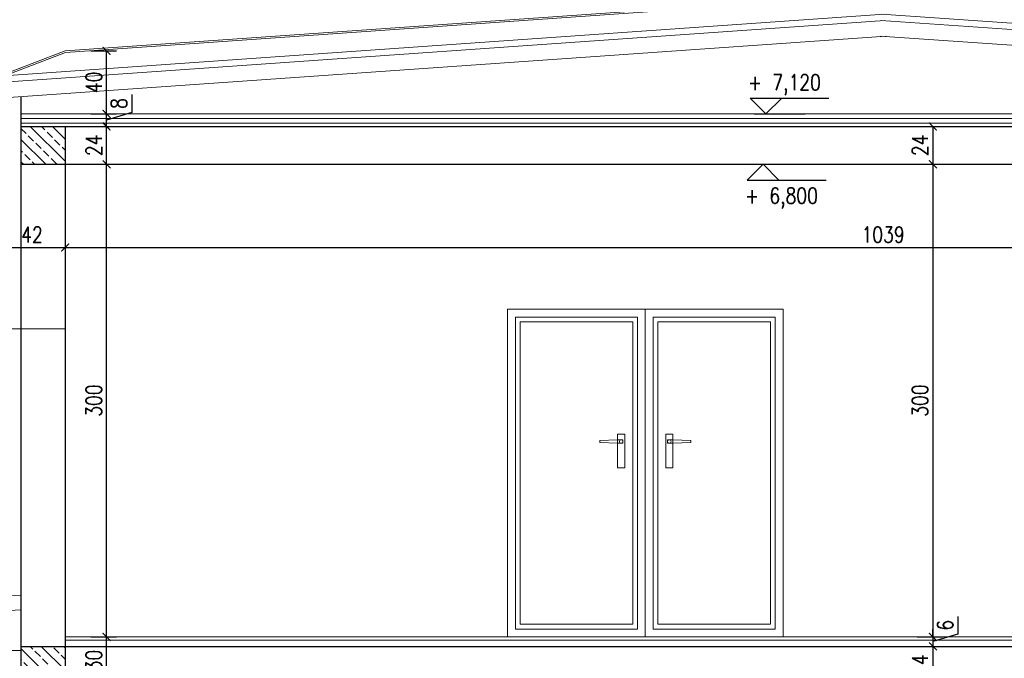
# Model space of a CAD drawing. Header units: millimetres. Extents: x 64838 to 107664, y -36848 to 0.
# Tile 4 of 109: x 65875 to 66501, y -34618 to -34213. Entities that reach past the tile are written whole.
import ezdxf
from ezdxf.enums import TextEntityAlignment as Align

# ---------------------------------------------------------------- set-up
doc = ezdxf.new("R2010")
doc.units = ezdxf.units.MM
doc.layers.get('Defpoints').update_dxf_attribs({"color": 30})
doc.layers.add('e-cad_cienkie', color=1, linetype='Continuous')
doc.layers.add('e-cad_opisy', color=7, linetype='Continuous')
for name, color, linetype, lineweight in [('izol term', 30, 'BATTING', 0), ('J 0.15', 40, 'Continuous', 15), ('J wymiary', 1, 'Continuous', 9), ('kreskowanie', 250, 'Continuous', 9), ('OPIS', 7, 'Continuous', 5), ('sciany', 252, 'Continuous', 30), ('stolarka_okna', 144, 'Continuous', 0)]:
    doc.layers.add(name, color=color, linetype=linetype, lineweight=lineweight)
doc.styles.add('e-cad_1', font='simplex.shx', dxfattribs={"width": 0.8})
doc.linetypes.add('BATTING', pattern='A,0.00254,-2.54,[134,ltypeshp.shx,S=2.54,R=0,X=-2.54,Y=0],-5.08,[134,ltypeshp.shx,S=2.54,R=180,X=2.54,Y=0],-2.54', length=10.16254)
doc.dimstyles.new('e-cad_1_50_[cm]', dxfattribs={"dimscale": 5, "dimtxt": 2, "dimasz": 1, "dimexe": 1.25, "dimexo": 0.625, "dimtad": 1, "dimdec": 0, "dimrnd": 0.1, "dimzin": 1, "dimtxsty": 'e-cad_1', "dimblk": 'ARCHTICK', "dimcen": 2.5, "dimclrd": 7, "dimclre": 7, "dimclrt": 7, "dimadec": 0, "dimazin": 0, "dimtfac": 1, "dimtmove": 1, "dimatfit": 3, "dimldrblk": 'OBLIQUE', "dimfxl": 2, "dimfxlon": 1, "dimarcsym": 0})

# ---------------------------------------------------------------- blocks, each defined once
blk = doc.blocks.new('e-cad_kota_3')
blk.add_line((-2, 2), (8, 2))
blk.add_lwpolyline([(-2, 2), (0, 0), (2, 2)])
at = {"style": 'e-cad_1', "width": 0.8}
blk.add_attdef('ZNAK', text='', height=2, dxfattribs=at).set_placement((-0.5, 3), align=Align.RIGHT)
blk.add_attdef('RZEDNA', (0.8, 3), '', height=2, dxfattribs=at)
blk = doc.blocks.new('e-cad_kota_3_1')
blk.add_line((-2, -2), (8, -2))
blk.add_lwpolyline([(-2, -2), (0, 0), (2, -2)])
at = {"style": 'e-cad_1', "width": 0.8}
blk.add_attdef('ZNAK', text='', height=2, dxfattribs=at).set_placement((-0.5, -5), align=Align.RIGHT)
blk.add_attdef('RZEDNA', (0.8, -5), '', height=2, dxfattribs=at)
blk = doc.blocks.new('_ArchTick')
at = {"color": 0, "linetype": 'ByBlock', "const_width": 0.15}
blk.add_lwpolyline([(-0.5, -0.5), (0.5, 0.5)], dxfattribs=at)
blk = doc.blocks.new('*D628')
at = {"layer": 'Defpoints', "color": 0, "ltscale": 4}
for p in [(65910.22, -34604.39), (65930.48, -34604.39), (65908.62, -34634.39)]:
    blk.add_point(p, dxfattribs=at)
at = {"layer": 'J wymiary', "color": 7, "lineweight": -2, "ltscale": 2}
for p, q in [((65920.48, -34604.39), (65936.73, -34604.39)), ((65930.48, -34634.39), (65930.48, -34604.39)), ((65920.48, -34634.39), (65936.73, -34634.39))]:
    blk.add_line(p, q, dxfattribs=at)
at = {"layer": 'J wymiary', "color": 7, "lineweight": -2, "ltscale": 4, "xscale": 5, "yscale": 5, "zscale": 5}
for p, rotation in [((65930.48, -34604.39), 90), ((65930.48, -34634.39), 270)]:
    blk.add_blockref('_ArchTick', p, dxfattribs=dict(at, rotation=rotation))
at = {"layer": 'J wymiary', "color": 7, "ltscale": 4, "insert": (65922.35, -34619.39), "char_height": 10, "attachment_point": 5, "rotation": 90, "style": 'e-cad_1'}
blk.add_mtext('30', dxfattribs=at)
blk = doc.blocks.new('_Oblique')
at = {"layer": 'kreskowanie', "color": 0, "lineweight": -2}
blk.add_line((-0.5, -0.5), (0.5, 0.5), dxfattribs=at)
blk = doc.blocks.new('*D629')
at = {"layer": 'Defpoints', "color": 0, "ltscale": 4}
for p in [(65911.64, -34304.39), (65930.48, -34304.39), (65910.22, -34604.39)]:
    blk.add_point(p, dxfattribs=at)
at = {"layer": 'J wymiary', "color": 7, "lineweight": -2, "ltscale": 2}
for p, q in [((65920.48, -34304.39), (65936.73, -34304.39)), ((65930.48, -34604.39), (65930.48, -34304.39)), ((65920.48, -34604.39), (65936.73, -34604.39))]:
    blk.add_line(p, q, dxfattribs=at)
at = {"layer": 'J wymiary', "color": 7, "lineweight": -2, "ltscale": 4, "xscale": 5, "yscale": 5, "zscale": 5}
for p, rotation in [((65930.48, -34304.39), 90), ((65930.48, -34604.39), 270)]:
    blk.add_blockref('_ArchTick', p, dxfattribs=dict(at, rotation=rotation))
at = {"layer": 'J wymiary', "color": 7, "ltscale": 4, "insert": (65922.35, -34454.39), "char_height": 10, "attachment_point": 5, "rotation": 90, "style": 'e-cad_1'}
blk.add_mtext('300', dxfattribs=at)
blk = doc.blocks.new('*D630')
at = {"layer": 'Defpoints', "color": 0, "ltscale": 4}
for p in [(65912.29, -34280.39), (65930.48, -34280.39), (65911.64, -34304.39)]:
    blk.add_point(p, dxfattribs=at)
at = {"layer": 'J wymiary', "color": 7, "lineweight": -2, "ltscale": 2}
for p, q in [((65920.48, -34280.39), (65936.73, -34280.39)), ((65930.48, -34304.39), (65930.48, -34280.39)), ((65920.48, -34304.39), (65936.73, -34304.39))]:
    blk.add_line(p, q, dxfattribs=at)
at = {"layer": 'J wymiary', "color": 7, "lineweight": -2, "ltscale": 4, "xscale": 5, "yscale": 5, "zscale": 5}
for p, rotation in [((65930.48, -34280.39), 90), ((65930.48, -34304.39), 270)]:
    blk.add_blockref('_ArchTick', p, dxfattribs=dict(at, rotation=rotation))
at = {"layer": 'J wymiary', "color": 7, "ltscale": 4, "insert": (65922.35, -34292.39), "char_height": 10, "attachment_point": 5, "rotation": 90, "style": 'e-cad_1'}
blk.add_mtext('24', dxfattribs=at)
blk = doc.blocks.new('*D631')
at = {"layer": 'Defpoints', "color": 0, "ltscale": 4}
for p in [(65912.04, -34272.39), (65930.48, -34272.39), (65912.29, -34280.39)]:
    blk.add_point(p, dxfattribs=at)
at = {"layer": 'J wymiary', "color": 7, "lineweight": -2, "ltscale": 2}
for p, q in [((65946.41, -34260.02), (65946.41, -34271.61)), ((65920.48, -34272.39), (65936.73, -34272.39)), ((65946.41, -34271.61), (65930.48, -34276.39)), ((65930.48, -34280.39), (65930.48, -34272.39)), ((65920.48, -34280.39), (65936.73, -34280.39))]:
    blk.add_line(p, q, dxfattribs=at)
at = {"layer": 'J wymiary', "color": 7, "lineweight": -2, "ltscale": 4, "xscale": 5, "yscale": 5, "zscale": 5}
for p, rotation in [((65930.48, -34272.39), 90), ((65930.48, -34280.39), 270)]:
    blk.add_blockref('_ArchTick', p, dxfattribs=dict(at, rotation=rotation))
at = {"layer": 'J wymiary', "color": 7, "ltscale": 4, "insert": (65938.29, -34265.82), "char_height": 10, "attachment_point": 5, "rotation": 90, "style": 'e-cad_1'}
blk.add_mtext('8', dxfattribs=at)
blk = doc.blocks.new('*D632')
at = {"layer": 'Defpoints', "color": 0, "ltscale": 4}
for p in [(65904.29, -34232.38), (65930.48, -34232.38), (65912.04, -34272.39)]:
    blk.add_point(p, dxfattribs=at)
at = {"layer": 'J wymiary', "color": 7, "lineweight": -2, "ltscale": 2}
for p, q in [((65920.48, -34232.38), (65936.73, -34232.38)), ((65930.48, -34272.39), (65930.48, -34232.38)), ((65920.48, -34272.39), (65936.73, -34272.39))]:
    blk.add_line(p, q, dxfattribs=at)
at = {"layer": 'J wymiary', "color": 7, "lineweight": -2, "ltscale": 4, "xscale": 5, "yscale": 5, "zscale": 5}
for p, rotation in [((65930.48, -34232.38), 90), ((65930.48, -34272.39), 270)]:
    blk.add_blockref('_ArchTick', p, dxfattribs=dict(at, rotation=rotation))
at = {"layer": 'J wymiary', "color": 7, "ltscale": 4, "insert": (65922.35, -34252.38), "char_height": 10, "attachment_point": 5, "rotation": 90, "style": 'e-cad_1'}
blk.add_mtext('40', dxfattribs=at)
blk = doc.blocks.new('*D644')
at = {"layer": 'Defpoints', "color": 0, "ltscale": 4}
for p in [(66943.1, -34232.45), (66423.6, -34280.39), (66974.75, -34280.39)]:
    blk.add_point(p, dxfattribs=at)
at = {"layer": 'J wymiary', "color": 7, "lineweight": -2, "ltscale": 2}
for p, q in [((66964.75, -34232.45), (66981, -34232.45)), ((66974.75, -34232.45), (66974.75, -34280.39)), ((66964.75, -34280.39), (66981, -34280.39))]:
    blk.add_line(p, q, dxfattribs=at)
at = {"layer": 'J wymiary', "color": 7, "lineweight": -2, "ltscale": 4, "xscale": 5, "yscale": 5, "zscale": 5}
for p, rotation in [((66974.75, -34232.45), 90), ((66974.75, -34280.39), 270)]:
    blk.add_blockref('_ArchTick', p, dxfattribs=dict(at, rotation=rotation))
at = {"layer": 'J wymiary', "color": 7, "ltscale": 4, "insert": (66966.63, -34256.42), "char_height": 10, "attachment_point": 5, "rotation": 90, "style": 'e-cad_1'}
blk.add_mtext('48', dxfattribs=at)
blk = doc.blocks.new('*D645')
at = {"layer": 'Defpoints', "color": 0, "ltscale": 4}
for p in [(66423.6, -34280.39), (66409.6, -34304.39), (66455.25, -34304.39)]:
    blk.add_point(p, dxfattribs=at)
at = {"layer": 'J wymiary', "color": 7, "lineweight": -2, "ltscale": 2}
for p, q in [((66445.25, -34280.39), (66461.5, -34280.39)), ((66455.25, -34280.39), (66455.25, -34304.39)), ((66445.25, -34304.39), (66461.5, -34304.39))]:
    blk.add_line(p, q, dxfattribs=at)
at = {"layer": 'J wymiary', "color": 7, "lineweight": -2, "ltscale": 4, "xscale": 5, "yscale": 5, "zscale": 5}
for p, rotation in [((66455.25, -34280.39), 90), ((66455.25, -34304.39), 270)]:
    blk.add_blockref('_ArchTick', p, dxfattribs=dict(at, rotation=rotation))
at = {"layer": 'J wymiary', "color": 7, "ltscale": 4, "insert": (66447.13, -34292.39), "char_height": 10, "attachment_point": 5, "rotation": 90, "style": 'e-cad_1'}
blk.add_mtext('24', dxfattribs=at)
blk = doc.blocks.new('*D646')
at = {"layer": 'Defpoints', "color": 0, "ltscale": 4}
for p in [(66409.6, -34304.39), (66397.38, -34604.39), (66455.25, -34604.39)]:
    blk.add_point(p, dxfattribs=at)
at = {"layer": 'J wymiary', "color": 7, "lineweight": -2, "ltscale": 2}
for p, q in [((66445.25, -34304.39), (66461.5, -34304.39)), ((66455.25, -34304.39), (66455.25, -34604.39)), ((66445.25, -34604.39), (66461.5, -34604.39))]:
    blk.add_line(p, q, dxfattribs=at)
at = {"layer": 'J wymiary', "color": 7, "lineweight": -2, "ltscale": 4, "xscale": 5, "yscale": 5, "zscale": 5}
for p, rotation in [((66455.25, -34304.39), 90), ((66455.25, -34604.39), 270)]:
    blk.add_blockref('_ArchTick', p, dxfattribs=dict(at, rotation=rotation))
at = {"layer": 'J wymiary', "color": 7, "ltscale": 4, "insert": (66447.13, -34454.39), "char_height": 10, "attachment_point": 5, "rotation": 90, "style": 'e-cad_1'}
blk.add_mtext('300', dxfattribs=at)
blk = doc.blocks.new('*D647')
at = {"layer": 'Defpoints', "color": 0, "ltscale": 4}
for p in [(66397.38, -34610.39), (66399.37, -34634.39), (66455.25, -34634.39)]:
    blk.add_point(p, dxfattribs=at)
at = {"layer": 'J wymiary', "color": 7, "lineweight": -2, "ltscale": 2}
for p, q in [((66445.25, -34610.39), (66461.5, -34610.39)), ((66455.25, -34610.39), (66455.25, -34634.39)), ((66445.25, -34634.39), (66461.5, -34634.39))]:
    blk.add_line(p, q, dxfattribs=at)
at = {"layer": 'J wymiary', "color": 7, "lineweight": -2, "ltscale": 4, "xscale": 5, "yscale": 5, "zscale": 5}
for p, rotation in [((66455.25, -34610.39), 90), ((66455.25, -34634.39), 270)]:
    blk.add_blockref('_ArchTick', p, dxfattribs=dict(at, rotation=rotation))
at = {"layer": 'J wymiary', "color": 7, "ltscale": 4, "insert": (66447.13, -34622.39), "char_height": 10, "attachment_point": 5, "rotation": 90, "style": 'e-cad_1'}
blk.add_mtext('24', dxfattribs=at)
blk = doc.blocks.new('*D648')
at = {"layer": 'Defpoints', "color": 0, "ltscale": 4}
for p in [(66397.38, -34604.39), (66397.38, -34610.39), (66455.25, -34610.39)]:
    blk.add_point(p, dxfattribs=at)
at = {"layer": 'J wymiary', "color": 7, "lineweight": -2, "ltscale": 2}
for p, q in [((66471.19, -34591.4), (66471.19, -34602.61)), ((66455.25, -34604.39), (66455.25, -34599.39)), ((66445.25, -34604.39), (66461.5, -34604.39)), ((66471.19, -34602.61), (66455.25, -34607.39)), ((66455.25, -34604.39), (66455.25, -34610.39)), ((66445.25, -34610.39), (66461.5, -34610.39)), ((66455.25, -34610.39), (66455.25, -34615.39))]:
    blk.add_line(p, q, dxfattribs=at)
at = {"layer": 'J wymiary', "color": 7, "lineweight": -2, "ltscale": 4, "xscale": 5, "yscale": 5, "zscale": 5}
for p, rotation in [((66455.25, -34604.39), 270), ((66455.25, -34610.39), 90)]:
    blk.add_blockref('_ArchTick', p, dxfattribs=dict(at, rotation=rotation))
at = {"layer": 'J wymiary', "color": 7, "ltscale": 4, "insert": (66463.07, -34597.01), "char_height": 10, "attachment_point": 5, "rotation": 90, "style": 'e-cad_1'}
blk.add_mtext('6', dxfattribs=at)
blk = doc.blocks.new('*D675')
at = {"layer": 'Defpoints', "color": 0, "ltscale": 4}
for p in [(65862.1, -34316.37), (65904.1, -34316.37), (65904.1, -34357.23)]:
    blk.add_point(p, dxfattribs=at)
at = {"layer": 'J wymiary', "color": 7, "lineweight": -2, "ltscale": 2}
for p, q in [((65862.1, -34347.23), (65862.1, -34363.48)), ((65904.1, -34347.23), (65904.1, -34363.48)), ((65862.1, -34357.23), (65904.1, -34357.23))]:
    blk.add_line(p, q, dxfattribs=at)
at = {"layer": 'J wymiary', "color": 7, "lineweight": -2, "ltscale": 4, "xscale": 5, "yscale": 5, "zscale": 5, "rotation": 180}
blk.add_blockref('_ArchTick', (65862.1, -34357.23), dxfattribs=at)
at = {"layer": 'J wymiary', "color": 7, "lineweight": -2, "ltscale": 4, "xscale": 5, "yscale": 5, "zscale": 5}
blk.add_blockref('_ArchTick', (65904.1, -34357.23), dxfattribs=at)
at = {"layer": 'J wymiary', "color": 7, "ltscale": 4, "insert": (65883.1, -34349.1), "char_height": 10, "attachment_point": 5, "style": 'e-cad_1'}
blk.add_mtext('42', dxfattribs=at)
blk = doc.blocks.new('*D676')
at = {"layer": 'Defpoints', "color": 0, "ltscale": 4}
for p in [(66943.1, -34311.58), (65904.1, -34316.37), (66943.1, -34357.23)]:
    blk.add_point(p, dxfattribs=at)
at = {"layer": 'J wymiary', "color": 7, "lineweight": -2, "ltscale": 2}
for p, q in [((65904.1, -34347.23), (65904.1, -34363.48)), ((66943.1, -34347.23), (66943.1, -34363.48)), ((65904.1, -34357.23), (66943.1, -34357.23))]:
    blk.add_line(p, q, dxfattribs=at)
at = {"layer": 'J wymiary', "color": 7, "lineweight": -2, "ltscale": 4, "xscale": 5, "yscale": 5, "zscale": 5, "rotation": 180}
blk.add_blockref('_ArchTick', (65904.1, -34357.23), dxfattribs=at)
at = {"layer": 'J wymiary', "color": 7, "lineweight": -2, "ltscale": 4, "xscale": 5, "yscale": 5, "zscale": 5}
blk.add_blockref('_ArchTick', (66943.1, -34357.23), dxfattribs=at)
at = {"layer": 'J wymiary', "color": 7, "ltscale": 4, "insert": (66423.6, -34349.1), "char_height": 10, "attachment_point": 5, "style": 'e-cad_1'}
blk.add_mtext('1039', dxfattribs=at)

msp = doc.modelspace()

# ---------------------------------------------------------------- hatches: boundary and pattern name
at = {"layer": 'OPIS'}
h = msp.add_hatch(dxfattribs=at)
h.set_pattern_fill('JIS_STN_2.5', color=256, scale=4, angle=90, style=0)
h.set_pattern_definition([(135, (-8196.609, 723.456), (-7.0710678, -7.0710678), []), (135, (-8196.609, 730.516), (-7.0710678, -7.0710678), [4.8, -2])])
h.paths.add_polyline_path([(65876.1, -34304.39), (65904.1, -34304.39), (65904.1, -34280.39), (65876.1, -34280.39)])
h = msp.add_hatch(dxfattribs=at)
h.set_pattern_fill('JIS_STN_2.5', color=256, scale=4, angle=90, style=0)
h.set_pattern_definition([(135, (-8196.609, 103.456), (-7.0710678, -7.0710678), []), (135, (-8196.609, 110.516), (-7.0710678, -7.0710678), [4.8, -2])])
h.paths.add_polyline_path([(65876.1, -34620.76), (65876.1, -34634.39), (65876.1, -34639.39), (65904.1, -34639.39), (65904.1, -34634.39), (65904.1, -34610.39), (65876.1, -34610.39), (65876.1, -34612.98)])

# ---------------------------------------------------------------- linework, layer by layer
at = {"layer": 'e-cad_cienkie', "ltscale": 2}
for p, q in [((66341.73, -34272.39), (66374.23, -34272.39)), ((66339.89, -34304.39), (66372.39, -34304.39))]:
    msp.add_line(p, q, dxfattribs=at)
at = {"layer": 'izol term', "linetype": 'BATTING', "ltscale": 0.25}
msp.add_line((65876.1, -34275.27), (66971.1, -34275.27), dxfattribs=at)
at = {"layer": 'izol term', "linetype": 'BATTING', "ltscale": 0.7}
for p, q in [((65572.81, -34608.79), (65876.1, -34587.1)), ((65469.6, -34612.98), (65876.1, -34612.98))]:
    msp.add_line(p, q, dxfattribs=at)
at = {"layer": 'J 0.15'}
for p, q in [((65904.1, -34232.45), (66423.6, -34196.08)), ((65904.32, -34233.44), (66423.67, -34197.08)), ((65862.1, -34248.42), (66424.51, -34209.05)), ((66985.1, -34248.42), (66422.7, -34209.05)), ((65862.1, -34252.43), (66424.79, -34213.04)), ((66985.1, -34252.43), (66422.42, -34213.04)), ((65862.1, -34262.45), (66425.49, -34223.02)), ((66985.1, -34262.45), (66421.72, -34223.02)), ((65904.1, -34232.45), (65862.1, -34248.42)), ((65904.32, -34233.44), (65865.55, -34248.18)), ((65469.6, -34606.25), (65876.1, -34577.79))]:
    msp.add_line(p, q, dxfattribs=at)
at = {"layer": 'OPIS'}
for p, q in [((65876.1, -34272.39), (66971.1, -34272.39)), ((65876.1, -34278.39), (66971.1, -34278.39)), ((65904.1, -34604.39), (66943.1, -34604.39)), ((65904.1, -34606.39), (66943.1, -34606.39))]:
    msp.add_line(p, q, dxfattribs=at)
at = {"layer": 'OPIS', "ltscale": 50}
msp.add_line((65904.1, -34408.84), (65830.03, -34408.84), dxfattribs=at)
at = {"layer": 'sciany'}
for p, q in [((65876.1, -34261.47), (65876.1, -34639.39)), ((65876.1, -34280.39), (66971.1, -34280.39)), ((65904.1, -34280.39), (65904.1, -34639.39)), ((65876.1, -34304.39), (66943.1, -34304.39)), ((65876.1, -34610.39), (66971.1, -34610.39))]:
    msp.add_line(p, q, dxfattribs=at)
at = {"layer": 'stolarka_okna'}
for p, q in [((66243.69, -34479.76), (66255.02, -34479.28)), ((66243.69, -34480.39), (66243.69, -34479.76)), ((66243.69, -34480.39), (66243.69, -34481.02)), ((66257.31, -34479.28), (66255.02, -34479.28)), ((66257.31, -34479.28), (66258.42, -34479.28)), ((66258.42, -34479.28), (66258.42, -34480.39)), ((66258.42, -34481.49), (66258.42, -34480.39)), ((66287.9, -34479.28), (66286.79, -34479.28)), ((66286.79, -34479.28), (66286.79, -34480.39)), ((66286.79, -34481.49), (66286.79, -34480.39)), ((66287.9, -34479.28), (66290.19, -34479.28)), ((66301.52, -34479.76), (66290.19, -34479.28)), ((66301.52, -34480.39), (66301.52, -34479.76)), ((66301.52, -34480.39), (66301.52, -34481.02)), ((66243.69, -34481.02), (66255.02, -34481.49)), ((66257.31, -34481.49), (66255.02, -34481.49)), ((66257.31, -34481.49), (66258.42, -34481.49)), ((66287.9, -34481.49), (66286.79, -34481.49)), ((66287.9, -34481.49), (66290.19, -34481.49)), ((66301.52, -34481.02), (66290.19, -34481.49))]:
    msp.add_line(p, q, dxfattribs=at)
for points in [[(66272.6, -34396.39), (66185.1, -34396.39), (66185.1, -34604.39), (66272.6, -34604.39)], [(66272.6, -34396.39), (66360.1, -34396.39), (66360.1, -34604.39), (66272.6, -34604.39)], [(66267.6, -34401.39), (66190.1, -34401.39), (66190.1, -34599.39), (66267.6, -34599.39)], [(66264.6, -34404.39), (66193.1, -34404.39), (66193.1, -34596.39), (66264.6, -34596.39)], [(66277.6, -34401.39), (66355.1, -34401.39), (66355.1, -34599.39), (66277.6, -34599.39)], [(66280.6, -34404.39), (66352.1, -34404.39), (66352.1, -34596.39), (66280.6, -34596.39)], [(66259.6, -34475.72), (66255.02, -34475.72), (66255.02, -34497.04), (66259.6, -34497.04)], [(66285.6, -34475.72), (66290.19, -34475.72), (66290.19, -34497.04), (66285.6, -34497.04)]]:
    msp.add_lwpolyline(points, close=True, dxfattribs=at)
for centre in [(66257.31, -34480.39), (66287.9, -34480.39)]:
    msp.add_circle(centre, 1.11, dxfattribs=at)

# ---------------------------------------------------------------- block references
at = {"layer": 'e-cad_opisy', "ltscale": 2, "xscale": 5, "yscale": 5, "zscale": 5}
for name, p, values in [('e-cad_kota_3', (66349.23, -34272.39), {'RZEDNA': '7,120', 'ZNAK': '+'}), ('e-cad_kota_3_1', (66347.39, -34304.39), {'RZEDNA': '6,800', 'ZNAK': '+'})]:
    msp.add_blockref(name, p, dxfattribs=at).add_auto_attribs(values)

# ---------------------------------------------------------------- dimensions: what is measured, and where the dimension line sits
at = {"layer": 'J wymiary', "ltscale": 2}
for base, p1, p2, picture, middle in [((65930.48, -34232.38), (65912.04, -34272.39), (65904.29, -34232.38), '*D632', (65922.35, -34252.38)), ((66974.75, -34280.39), (66943.1, -34232.45), (66423.6, -34280.39), '*D644', (66966.63, -34256.42)), ((65930.48, -34272.39), (65912.29, -34280.39), (65912.04, -34272.39), '*D631', (65938.29, -34268.48)), ((65930.48, -34280.39), (65911.64, -34304.39), (65912.29, -34280.39), '*D630', (65922.35, -34292.39)), ((66455.25, -34304.39), (66423.6, -34280.39), (66409.6, -34304.39), '*D645', (66447.13, -34292.39)), ((65930.48, -34304.39), (65910.22, -34604.39), (65911.64, -34304.39), '*D629', (65922.35, -34454.39)), ((66455.25, -34604.39), (66409.6, -34304.39), (66397.38, -34604.39), '*D646', (66447.13, -34454.39)), ((66455.25, -34610.39), (66397.38, -34604.39), (66397.38, -34610.39), '*D648', (66463.07, -34599.48)), ((65930.48, -34604.39), (65908.62, -34634.39), (65910.22, -34604.39), '*D628', (65922.35, -34619.39)), ((66455.25, -34634.39), (66397.38, -34610.39), (66399.37, -34634.39), '*D647', (66447.13, -34622.39))]:
    dim = msp.add_linear_dim(base=base, p1=p1, p2=p2, angle=90, dimstyle='e-cad_1_50_[cm]', dxfattribs=at)
    dim.commit()
    dim.dimension.update_dxf_attribs({"geometry": picture, "text_midpoint": middle})
for base, p1, p2, picture, middle in [((66943.1, -34357.23), (65904.1, -34316.37), (66943.1, -34311.58), '*D676', (66423.6, -34349.1)), ((65904.1, -34357.23), (65862.1, -34316.37), (65904.1, -34316.37), '*D675', (65883.1, -34349.1))]:
    dim = msp.add_linear_dim(base=base, p1=p1, p2=p2, dimstyle='e-cad_1_50_[cm]', dxfattribs=at)
    dim.commit()
    dim.dimension.update_dxf_attribs({"geometry": picture, "text_midpoint": middle})

doc.saveas('drawing.dxf')
